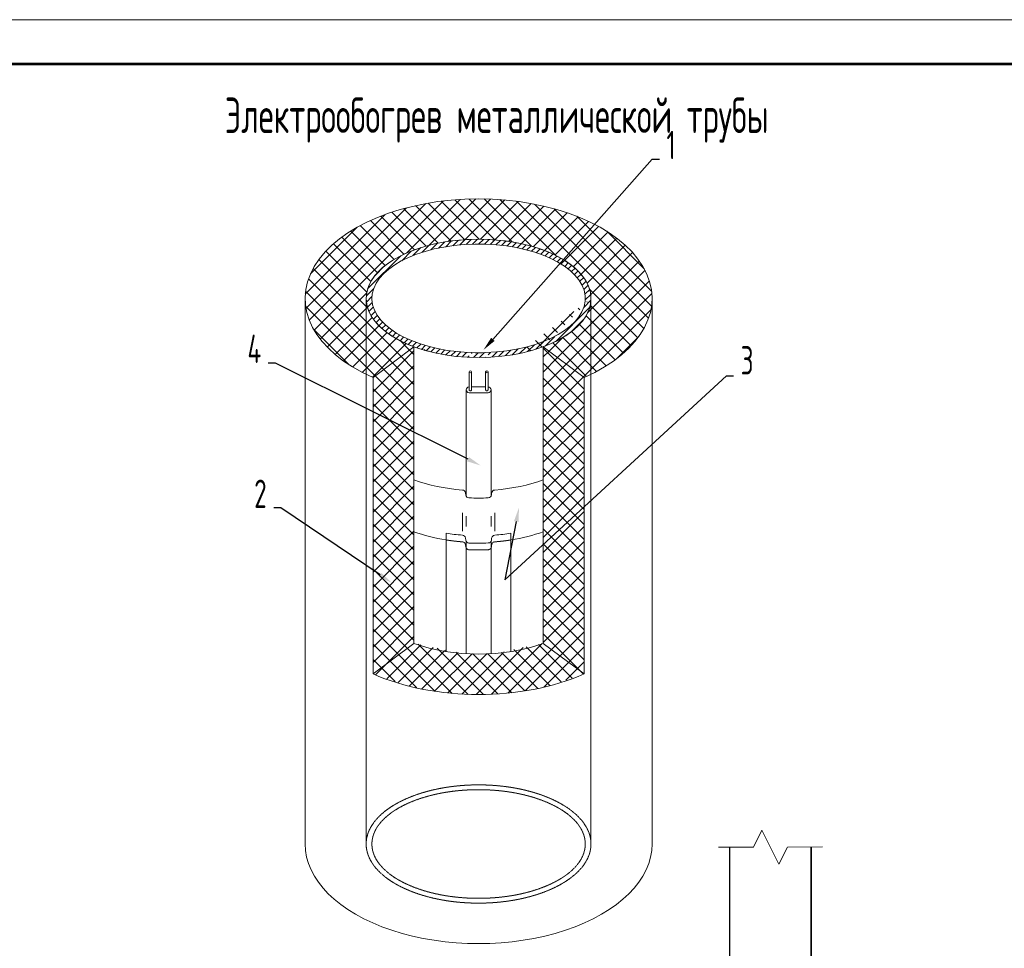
# Model space of a CAD drawing. Header units: millimetres. Extents: x -101899 to 582947, y -77476 to 345289.
# Tile 42 of 100: x 250984 to 262084, y -25019 to -14544. Entities that reach past the tile are written whole.
import ezdxf
from ezdxf import colors
from ezdxf.entities.mleader import LeaderData, LeaderLine
from ezdxf.math import Vec2, Vec3

# ---------------------------------------------------------------- set-up
doc = ezdxf.new("R2010")
doc.units = ezdxf.units.MM
doc.linetypes.add('HIDDEN', pattern=[9.524999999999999, 6.35, -3.175])
doc.layers.add('ДЕВИ', color=7, linetype='Continuous', lineweight=0)
doc.layers.add('ФОРМАТ', color=7, linetype='Continuous', lineweight=18)
doc.styles.add('ДЕВИ', font='CS_Gost2304.shx', dxfattribs={"width": 0.8})
pattern_1 = [(45, (261599.3245189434, -80968.09503466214), (-84.80152373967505, 84.80152373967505), []), (135, (261599.3245189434, -80968.09503466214), (-84.80152373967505, -84.80152373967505), [])]

# ---------------------------------------------------------------- blocks, each defined once
blk = doc.blocks.new('*U352')
at = {"layer": 'ФОРМАТ'}
blk.add_lwpolyline([(0, 297), (210, 297), (210, 0), (0, 0)], close=True, dxfattribs=at)
at = {"layer": 'ФОРМАТ', "lineweight": 53}
blk.add_lwpolyline([(20, 5), (205, 5), (205, 292), (20, 292)], close=True, dxfattribs=at)

msp = doc.modelspace()

# ---------------------------------------------------------------- hatches: boundary and pattern name
at = {"layer": 'ДЕВИ'}
h = msp.add_hatch(dxfattribs=at)
h.set_pattern_fill('ANSI37', color=1, scale=37.7724)
h.set_pattern_definition(pattern_1)
edge = h.paths.add_edge_path()
edge.add_ellipse((256157.5520915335, -17688.38272590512), major_axis=(-1267.070640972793, 0), ratio=0.5263830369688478, start_angle=180, end_angle=360, ccw=False)
edge.add_line((257424.6227324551, -17688.38272590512), (257424.6227324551, -18543.81043974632))
edge.add_ellipse((256157.5520915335, -17688.38272590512), major_axis=(1956.017546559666, 0), ratio=0.5740561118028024, start_angle=310.3744930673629, end_angle=360)
edge.add_ellipse((256157.5520915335, -17688.38272590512), major_axis=(1956.017546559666, 0), ratio=0.5740561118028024, start_angle=360, end_angle=540)
edge.add_ellipse((256157.5520915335, -17688.38272590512), major_axis=(1956.017546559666, 0), ratio=0.5740561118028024, start_angle=540, end_angle=589.625506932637)
edge.add_line((254890.4814504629, -18543.81043974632), (254890.4814504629, -17688.38272590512))
edge = h.paths.add_edge_path()
edge.add_ellipse((256157.5520915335, -17688.38272590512), major_axis=(-1267.070640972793, 0), ratio=0.5263830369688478, start_angle=360, end_angle=414.90512128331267, ccw=False)
edge.add_line((254890.4814504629, -17688.38272590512), (254890.4814504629, -18543.81043974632))
edge.add_ellipse((256157.5520915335, -17688.38272590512), major_axis=(1956.017546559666, 0), ratio=0.5740561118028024, start_angle=589.625506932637, end_angle=592.5364081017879)
edge.add_line((254967.7903810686, -18579.64467395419), (255429.072480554, -18234.09381360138))
edge = h.paths.add_edge_path()
edge.add_ellipse((256157.5520915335, -17688.38272590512), major_axis=(-1267.070640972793, 0), ratio=0.5263830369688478, start_angle=125.09487871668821, end_angle=180, ccw=False)
edge.add_line((256886.0317023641, -18234.09381360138), (257347.3138018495, -18579.64467395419))
edge.add_ellipse((256157.5520915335, -17688.38272590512), major_axis=(1956.017546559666, 0), ratio=0.5740561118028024, start_angle=307.4635918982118, end_angle=310.3744930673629)
edge.add_line((257424.6227324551, -18543.81043974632), (257424.6227324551, -17688.38272590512))
h = msp.add_hatch(dxfattribs=at)
h.set_pattern_fill('ANSI31', color=256, scale=15.10896)
h.set_pattern_definition([(45, (261599.3245189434, -80968.09503466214), (-33.92060949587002, 33.92060949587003), [])])
edge = h.paths.add_edge_path()
edge.add_ellipse((256157.5520915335, -17688.38272590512), major_axis=(1202.49428527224, 0), ratio=0.509490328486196, start_angle=275.1293616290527, end_angle=624.8690686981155, ccw=False)
edge.add_line((256265.0607485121, -18298.58846705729), (256265.0873625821, -18352.90655136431))
edge.add_arc((256157.5520915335, -15985.13583164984), 2370.211386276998, 272.600372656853, 272.774207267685)
edge.add_ellipse((256157.5520915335, -17688.38272590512), major_axis=(1267.070640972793, 0), ratio=0.5263830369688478, start_angle=274.86850414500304, end_angle=286.7497523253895, ccw=False)
edge.add_arc((256157.5520915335, -15985.13583164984), 2370.211386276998, 273.1466323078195, 278.31221376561)
edge.add_ellipse((256157.5520915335, -17688.38272590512), major_axis=(1267.070640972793, 0), ratio=0.5263830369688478, start_angle=274.868504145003, end_angle=286.7497523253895)
edge.add_ellipse((256157.5520915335, -17688.38272590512), major_axis=(1267.070640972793, 0), ratio=0.5263830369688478, start_angle=286.7497523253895, end_angle=305.0948787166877)
edge.add_ellipse((256157.5520915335, -17688.38272590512), major_axis=(-1267.070640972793, 0), ratio=0.5263830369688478, start_angle=125.0948787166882, end_angle=180)
edge.add_ellipse((256157.5520915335, -17688.38272590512), major_axis=(-1267.070640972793, 0), ratio=0.5263830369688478, start_angle=180, end_angle=360)
edge.add_ellipse((256157.5520915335, -17688.38272590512), major_axis=(-1267.070640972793, 0), ratio=0.5263830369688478, start_angle=360, end_angle=414.9051212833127)
edge.add_ellipse((256157.5520915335, -17688.38272590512), major_axis=(1267.070640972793, 0), ratio=0.5263830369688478, start_angle=594.9051212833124, end_angle=613.2502476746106)
edge.add_arc((256157.5520915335, -15985.13583164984), 2370.211386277, 261.137593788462, 261.285796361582)
edge.add_ellipse((256157.5520915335, -17688.38272590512), major_axis=(1267.070640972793, 0), ratio=0.5263830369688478, start_angle=613.4353763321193, end_angle=625.130912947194, ccw=False)
edge.add_arc((256157.5520915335, -15985.13583164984), 2370.211386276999, 261.7327696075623, 266.8714682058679)
edge.add_ellipse((256157.5520915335, -17688.38272590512), major_axis=(1267.070640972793, 0), ratio=0.5263830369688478, start_angle=613.4353763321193, end_angle=625.130912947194, ccw=False)
edge.add_arc((256157.5520915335, -15985.13583164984), 2370.211386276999, 267.2193785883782, 267.3993162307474)
edge.add_line((256050.0039634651, -18352.90596742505), (256050.010622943, -18298.58696621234))
edge = h.paths.add_edge_path()
edge.add_ellipse((256157.5520915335, -17688.38272590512), major_axis=(1202.49428527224, 0), ratio=0.509490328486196, start_angle=266.20199845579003, end_angle=273.7932915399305, ccw=False)
edge.add_line((256077.8999554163, -18299.69639946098), (256077.8999554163, -18355.34721795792))
edge.add_line((256077.8999554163, -18355.34721795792), (256237.1055932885, -18355.34721795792))
edge.add_line((256237.1055932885, -18355.34721795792), (256237.1055932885, -18299.69973344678))
h = msp.add_hatch(dxfattribs=at)
h.set_pattern_fill('ANSI37', color=1, scale=37.7724)
h.set_pattern_definition(pattern_1)
h.paths.add_polyline_path([(255429.072480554, -18234.09381360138), (254967.7903810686, -18579.64467395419), (254967.7903810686, -21924.86107919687), (255429.072480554, -21579.31021884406)])
edge = h.paths.add_edge_path()
edge.add_line((257347.3138019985, -21924.86107919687), (256886.0317025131, -21579.31021884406))
edge.add_ellipse((256157.5520915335, -21033.59913111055), major_axis=(-1267.070640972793, 0), ratio=0.5263830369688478, start_angle=106.74975232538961, end_angle=125.0948787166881, ccw=False)
edge.add_ellipse((256157.5520915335, -21033.59913111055), major_axis=(-1267.070640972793, 0), ratio=0.5263830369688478, start_angle=96.34873881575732, end_angle=106.74975232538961, ccw=False)
edge.add_ellipse((256157.5520915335, -21033.59913111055), major_axis=(-1267.070640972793, 0), ratio=0.5263830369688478, start_angle=83.6512611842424, end_angle=96.34873881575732, ccw=False)
edge.add_ellipse((256157.5520915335, -21033.59913111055), major_axis=(-1267.070640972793, 0), ratio=0.5263830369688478, start_angle=73.25024767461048, end_angle=83.6512611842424, ccw=False)
edge.add_ellipse((256157.5520915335, -21033.59913111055), major_axis=(-1267.070640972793, 0), ratio=0.5263830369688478, start_angle=54.90512128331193, end_angle=73.25024767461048, ccw=False)
edge.add_line((255429.072480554, -21579.31021884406), (254967.7903810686, -21924.86107919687))
edge.add_ellipse((256157.5520915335, -21033.59913111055), major_axis=(-1956.017546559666, 0), ratio=0.5740561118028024, start_angle=52.53640810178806, end_angle=127.4635918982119)
h.paths.add_polyline_path([(257347.3138019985, -18579.64467395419), (256886.0317023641, -18234.09381360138), (256886.0317023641, -21579.31021884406), (257347.3138019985, -21924.86107919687)])

# ---------------------------------------------------------------- linework, layer by layer
for p, q in [((254201.5345709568, -17688.38273864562), (254201.5345709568, -23842.47944742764)), ((258113.5696110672, -17688.38273864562), (258113.5696110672, -23842.47944742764)), ((254967.7904110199, -18579.64465864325), (255429.0724909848, -18234.0937786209)), ((255429.0724909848, -18234.0937786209), (255429.0724909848, -21579.31025863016)), ((257347.3137710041, -18579.64465864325), (256886.0316910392, -18234.0937786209)), ((256886.0316910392, -18234.0937786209), (256886.0316910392, -21579.31025863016)), ((256050.0120510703, -18517.08009787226), (256050.0120510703, -18719.10193939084)), ((256077.8999309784, -18517.79177863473), (256077.8999309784, -18717.67353862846)), ((256237.1056110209, -18516.36337865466), (256237.1056110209, -18719.10193864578)), ((256265.0551710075, -18517.79176656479), (256265.0551710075, -18719.09683071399)), ((254967.7904110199, -18579.64465864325), (254967.7904110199, -21924.86105863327)), ((257347.3137710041, -18579.64465864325), (257347.3137710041, -21924.86105863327)), ((256013.279770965, -19905.79281863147), (256010.0937709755, -19882.46833864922)), ((256013.279770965, -19905.82841862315), (256010.0937709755, -19882.5039386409)), ((256302.6505710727, -19904.645938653), (256305.0104110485, -19882.46833864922)), ((256302.6505710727, -19904.68161862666), (256305.0104110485, -19882.5039386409)), ((255975.5432110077, -20105.49481865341), (255975.5432110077, -20312.39905864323)), ((256017.4396910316, -20142.77937863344), (256017.4396910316, -20262.21417863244)), ((256297.6644909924, -20142.77937863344), (256297.6644909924, -20262.21417863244)), ((256340.263451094, -20105.49481865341), (256340.263451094, -20312.39905864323)), ((254967.7904110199, -21924.86105863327), (255429.0724909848, -21579.31025863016)), ((256886.0316910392, -21579.31025863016), (257347.3137710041, -21924.86105863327))]:
    msp.add_line(p, q, dxfattribs=at)
at = {"layer": 'ДЕВИ', "color": 251, "linetype": 'HIDDEN', "ltscale": 0.7}
for p, q in [((254890.481451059, -17688.38273864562), (254890.481451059, -23842.47944742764)), ((257424.622730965, -17688.38273864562), (257424.622730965, -23842.47944742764))]:
    msp.add_line(p, q, dxfattribs=at)
at = {"layer": 'ДЕВИ', "color": 1}
for p, q in [((256017.4396910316, -18719.10193864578), (256017.4396910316, -19918.57473865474)), ((256297.6644909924, -18719.10193864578), (256297.6644909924, -19919.77193862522))]:
    msp.add_line(p, q, dxfattribs=at)
at = {"layer": 'ДЕВИ', "color": 6}
for p, q in [((255792.392330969, -20337.34897863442), (255792.392330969, -21672.26601865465)), ((256013.279770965, -20414.62833863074), (256010.0937709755, -20391.30393863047)), ((256302.6505710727, -20413.48153863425), (256305.0104110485, -20391.30393863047)), ((256522.711851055, -20337.34897863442), (256522.711851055, -21672.26601865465)), ((256017.4396910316, -20427.41033863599), (256017.4396910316, -21696.47329863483)), ((256297.6644909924, -20428.60745862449), (256297.6644909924, -21696.47329863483))]:
    msp.add_line(p, q, dxfattribs=at)
at = {"layer": 'ДЕВИ', "color": 253, "linetype": 'HIDDEN', "ltscale": 0.7}
for p, q in [((256013.279770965, -20490.19385863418), (256010.0937709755, -20466.8694586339)), ((256302.6505710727, -20489.04705863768), (256305.0104110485, -20466.8694586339))]:
    msp.add_line(p, q, dxfattribs=at)
at = {"layer": 'ДЕВИ', "lineweight": 13}
for p, q in [((259256.6386986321, -23878.81766572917), (259352.2423981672, -23687.61026654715)), ((259352.2423981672, -23687.61026654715), (259543.4497972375, -24070.02506487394)), ((258860.4073478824, -23878.81766572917), (259256.6386986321, -23878.81766572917)), ((259543.4497972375, -24070.02506487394), (259639.0534969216, -23878.81766572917)), ((259639.0534969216, -23878.81766572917), (260035.2046730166, -23872.70007677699))]:
    msp.add_line(p, q, dxfattribs=at)
at = {"layer": 'ДЕВИ', "color": 250, "linetype": 'ByBlock', "lineweight": 30}
msp.add_line((258987.8789473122, -23878.81766572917), (258987.8789473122, -26419.54778291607), dxfattribs=at)
at = {"layer": 'ДЕВИ', "color": 5, "linetype": 'ByBlock', "lineweight": 35}
msp.add_line((259906.5487909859, -26023.32577590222), (259907.7482681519, -23874.66833003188), dxfattribs=at)
at = {"layer": 'ДЕВИ', "color": 1, "lineweight": 9}
msp.add_lwpolyline([(256050.0036910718, -18686.54193863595), (256049.9996910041, -18686.54193863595, 1), (256049.9996910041, -18751.66193865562), (256265.1044910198, -18751.66193865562, 1), (256265.1044910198, -18686.54193863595), (256265.0885710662, -18686.54193863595)], format="xyb", dxfattribs=at)
msp.add_lwpolyline([(256237.1056110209, -18686.54193863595), (256077.8999309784, -18686.54193863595)], dxfattribs=at)
at = {"layer": 'ДЕВИ'}
for centre, radius, start, end in [((256157.5520910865, -16316.33057862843), 2370.211386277, 268.0741839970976, 271.9234299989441), ((255972.6656109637, -19887.55673863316), 37.77242991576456, 7.741891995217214, 85.63081181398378), ((255972.6656109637, -19887.59233862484), 37.77242991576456, 7.741891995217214, 85.63081181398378), ((256342.4385710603, -19887.55673863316), 37.77242991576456, 94.36918795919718, 172.2581080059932), ((256342.4385710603, -19887.59233862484), 37.77242991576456, 94.36918795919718, 172.2581080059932), ((256050.7046510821, -19900.68073865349), 37.77242991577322, 187.7781910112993, 267.4083369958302), ((256050.7046510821, -19900.71633864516), 37.77242991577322, 187.7781910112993, 267.4083369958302), ((256265.0901710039, -19900.64937863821), 37.77242991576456, 272.6085201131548, 353.9262949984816), ((256265.0901710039, -19900.68497862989), 37.77242991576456, 272.6085201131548, 353.9262949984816)]:
    msp.add_arc(centre, radius, start, end, dxfattribs=at)
at = {"layer": 'ДЕВИ', "color": 6}
for centre, radius, start, end in [((255972.6656109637, -20396.39225863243), 37.77242991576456, 7.741891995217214, 85.63081181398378), ((256050.7046510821, -20409.51625865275), 37.77242991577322, 187.7781910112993, 267.4083369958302), ((256265.0901710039, -20409.48489863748), 37.77242991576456, 272.6085201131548, 353.9262949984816), ((256342.4385710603, -20396.39225863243), 37.77242991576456, 94.36918795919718, 172.2581080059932)]:
    msp.add_arc(centre, radius, start, end, dxfattribs=at)
at = {"layer": 'ДЕВИ', "color": 253, "linetype": 'HIDDEN', "ltscale": 0.7}
for centre, radius, start, end in [((255972.6656109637, -20471.95777863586), 37.77242991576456, 7.741891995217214, 85.63081181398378), ((256050.7046510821, -20485.08185863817), 37.77242991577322, 187.7781910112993, 267.4083369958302), ((256265.0901710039, -20485.0504986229), 37.77242991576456, 272.6085201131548, 353.9262949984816), ((256342.4385710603, -20471.95777863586), 37.77242991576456, 94.36918795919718, 172.2581080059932)]:
    msp.add_arc(centre, radius, start, end, dxfattribs=at)
at = {"layer": 'ДЕВИ'}
for centre, major_axis, ratio, start_param, end_param in [((256157.5520910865, -17688.38273864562), (1956.017546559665, 0), 0.5740560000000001, 5.36625200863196, 10.34171125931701), ((256157.5520910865, -17688.38273864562), (-1267.070640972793, 0), 0.5263830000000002, 2.183317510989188, 7.241460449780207), ((256157.5520910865, -17688.38273864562), (1267.070640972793, 0), 0.5263830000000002, 4.718936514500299, 10.99557428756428), ((256157.5520910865, -17688.38273864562), (1202.49428527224, 0), 0.50949, 4.778594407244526, 10.99557428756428), ((256157.5520910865, -17688.38273864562), (1202.49428527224, 0), 0.50949, 4.646101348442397, 4.778594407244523), ((256063.9991310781, -18719.10193864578), (-13.99945867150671, 0), 0.861063, 6.282974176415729, 9.543553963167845), ((256157.5520910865, -19189.84649863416), (-1267.070640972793, 0), 0.5263830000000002, 1.714940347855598, 2.183317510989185), ((256157.5520910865, -19189.88209862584), (-1267.070640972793, 0), 0.5263830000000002, 1.714940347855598, 2.183317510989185), ((256157.5520910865, -19273.90233863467), (-1267.070640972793, 0), 0.5263830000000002, 1.485016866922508, 1.657131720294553), ((256157.5520910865, -19273.93793862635), (-1267.070640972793, 0), 0.5263830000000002, 1.485016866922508, 1.657131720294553), ((256157.5520910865, -19774.2476186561), (-1267.070640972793, 0), 0.5263830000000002, 1.86313465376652, 2.183317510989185), ((256157.5520910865, -21033.59913863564), (-1267.070640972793, 0), 0.5263830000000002, 0.958275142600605, 2.183317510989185), ((256157.5520910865, -21033.59913863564), (-1956.017546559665, 0), 0.5740560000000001, 0.916933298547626, 2.224659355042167), ((256157.5520910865, -23842.47944742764), (1956.017546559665, 0), 0.5740560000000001, 3.141427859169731, 6.283350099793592)]:
    msp.add_ellipse(centre, major_axis=major_axis, ratio=ratio, start_param=start_param, end_param=end_param, dxfattribs=at)
msp.add_ellipse((256063.9991310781, -18516.36337865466), major_axis=(-13.99945867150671, 0), ratio=0.861063, dxfattribs=at)
at = {"layer": 'ДЕВИ', "extrusion": (0, 0, -1)}
msp.add_ellipse((256251.1050510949, -18516.36337865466), major_axis=(13.99945867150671, 0), ratio=0.861063, dxfattribs=at)
at = {"layer": 'ДЕВИ', "color": 5}
msp.add_ellipse((256157.5520910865, -18019.5774586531), major_axis=(1267.070640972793, 0), ratio=0.5263830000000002, start_param=4.649484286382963, end_param=4.77521567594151, dxfattribs=at)
at = {"layer": 'ДЕВИ', "extrusion": (0, 0, -1)}
for centre, major_axis, ratio, start_param, end_param in [((256251.1050510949, -18719.10193864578), (13.99945867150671, 0), 0.861063, 6.282763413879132, 9.42477796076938), ((256157.5520910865, -19189.84649863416), (1267.070640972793, 0), 0.5263830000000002, 1.714940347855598, 2.183317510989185), ((256157.5520910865, -19189.88209862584), (1267.070640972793, 0), 0.5263830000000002, 1.714940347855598, 2.183317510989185), ((256157.5520910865, -19774.2476186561), (1267.070640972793, 0), 0.5263830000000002, 1.86308686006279, 2.183317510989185)]:
    msp.add_ellipse(centre, major_axis=major_axis, ratio=ratio, start_param=start_param, end_param=end_param, dxfattribs=at)
at = {"layer": 'ДЕВИ', "color": 6, "extrusion": (0, 0, -1)}
msp.add_ellipse((256157.5520910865, -19698.68201863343), major_axis=(1267.070640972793, 0), ratio=0.5263830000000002, start_param=1.714940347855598, end_param=1.863134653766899, dxfattribs=at)
at = {"layer": 'ДЕВИ', "color": 253, "linetype": 'HIDDEN', "ltscale": 0.7, "extrusion": (0, 0, -1)}
msp.add_ellipse((256157.5520910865, -19774.2476186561), major_axis=(1267.070640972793, 0), ratio=0.5263830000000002, start_param=1.714940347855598, end_param=1.860489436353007, dxfattribs=at)
at = {"layer": 'ДЕВИ', "color": 6}
for centre, start_param, end_param in [((256157.5520910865, -19698.68201863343), 1.714940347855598, 1.86313465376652), ((256157.5520910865, -19782.73785863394), 1.485016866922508, 1.657131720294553)]:
    msp.add_ellipse(centre, major_axis=(-1267.070640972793, 0), ratio=0.5263830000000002, start_param=start_param, end_param=end_param, dxfattribs=at)
at = {"layer": 'ДЕВИ', "color": 253, "linetype": 'HIDDEN', "ltscale": 0.7}
for centre, start_param, end_param in [((256157.5520910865, -19774.2476186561), 1.714940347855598, 1.861210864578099), ((256157.5520910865, -19858.30345865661), 1.485016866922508, 1.657131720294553)]:
    msp.add_ellipse(centre, major_axis=(-1267.070640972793, 0), ratio=0.5263830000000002, start_param=start_param, end_param=end_param, dxfattribs=at)
at = {"layer": 'ДЕВИ', "color": 251, "linetype": 'HIDDEN', "ltscale": 0.7}
for major_axis, ratio in [((1267.070640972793, 0), 0.5263830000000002), ((1202.49428527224, 0), 0.50949)]:
    msp.add_ellipse((256157.5520910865, -23842.47944742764), major_axis=major_axis, ratio=ratio, dxfattribs=at)

# ---------------------------------------------------------------- block references
at = {"xscale": 100, "yscale": 100, "zscale": 100}
msp.add_blockref('*U352', (244862.7524572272, -44244.34023759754), dxfattribs=at)

# ---------------------------------------------------------------- texts
at = {"layer": 'ДЕВИ', "color": 7, "lineweight": 5, "insert": (256361.7904571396, -15677.01583760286), "char_height": 400, "width": 18500, "attachment_point": 5, "style": 'ДЕВИ'}
msp.add_mtext('Электрообогрев металлической трубы', dxfattribs=at)

# ---------------------------------------------------------------- leaders
at = {"layer": 'ДЕВИ'}
ml = msp.add_multileader_mtext('Standard', dxfattribs=at)
ml.set_content('1', color=256, style='ДЕВИ')
ml.set_leader_properties()
ml.build(insert=Vec2(0, 0))
ml.multileader.update_dxf_attribs({"text_left_attachment_type": 7, "text_right_attachment_type": 7, "dogleg_length": 1, "arrow_head_size": 159.3394993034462})
ctx = ml.context
ctx.base_point, ctx.char_height, ctx.arrow_head_size, ctx.landing_gap_size, ctx.plane_origin = Vec3(258195.914411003, -16118.15449863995), 320, 159.3394993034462, 80, Vec3(247981.5530510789, -17584.60769862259)
ctx.left_attachment, ctx.right_attachment = 7, 7
notes = []
notes.append((ctx, [(0, (1, 1, 0), (258115.914411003, -16118.15449863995), (1, 0), 80, [(0, [(256212.8172910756, -18269.48913865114)], 0, [])])]))
ctx.mtext.insert, ctx.mtext.width, ctx.mtext.flow_direction = Vec3(258275.914411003, -15798.15449863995), 6400, 5
ml = msp.add_multileader_mtext('Standard', dxfattribs=at)
ml.set_content('{4}', color=256, style='ДЕВИ')
ml.set_leader_properties()
ml.build(insert=Vec2(0, 0))
ml.multileader.update_dxf_attribs({"text_left_attachment_type": 7, "text_right_attachment_type": 7, "dogleg_length": 1, "arrow_head_size": 159.3394993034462})
ctx = ml.context
ctx.base_point, ctx.char_height, ctx.arrow_head_size, ctx.landing_gap_size, ctx.plane_origin = Vec3(253486.4430509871, -18417.54017863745), 320, 159.3394993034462, 80, Vec3(247916.3618510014, -18434.53041863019)
ctx.left_attachment, ctx.right_attachment, ctx.text_align_type = 7, 7, 2
notes.append((ctx, [(0, (1, 1, 0), (253867.2430509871, -18417.54017863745), (-1, 0), 80, [(0, [(256181.1356109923, -19573.31313863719)], 0, [])])]))
ctx.mtext.insert, ctx.mtext.width, ctx.mtext.alignment, ctx.mtext.flow_direction = Vec3(253707.2430509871, -18097.54017863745), 1060.72784, 3, 5
ml = msp.add_multileader_mtext('Standard', dxfattribs=at)
ml.set_content('{3}', color=256, style='ДЕВИ')
ml.set_leader_properties()
ml.build(insert=Vec2(0, 0))
ml.multileader.update_dxf_attribs({"text_left_attachment_type": 7, "text_right_attachment_type": 7, "dogleg_length": 1, "arrow_head_size": 159.3394993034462})
ctx = ml.context
ctx.base_point, ctx.char_height, ctx.arrow_head_size, ctx.landing_gap_size, ctx.plane_origin = Vec3(259032.2809710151, -18560.03209862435), 320, 159.3394993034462, 80, Vec3(252372.4950510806, -18916.10745862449)
ctx.left_attachment, ctx.right_attachment = 7, 7
notes.append((ctx, [(0, (1, 1, 0), (258952.2809710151, -18560.03209862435), (1, 0), 80, [(2, [(256612.9511310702, -20048.48793864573), (256454.9488109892, -20862.05793865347)], 0, [])])]))
ctx.mtext.insert, ctx.mtext.width, ctx.mtext.flow_direction = Vec3(259112.2809710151, -18226.7772645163), 1298.17592, 5
ml = msp.add_multileader_mtext('Standard', dxfattribs=at)
ml.set_content('{2}', color=256, style='ДЕВИ')
ml.set_leader_properties()
ml.build(insert=Vec2(0, 0))
ml.multileader.update_dxf_attribs({"text_left_attachment_type": 7, "text_right_attachment_type": 7, "dogleg_length": 1, "arrow_head_size": 159.3394993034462})
ctx = ml.context
ctx.base_point, ctx.char_height, ctx.arrow_head_size, ctx.landing_gap_size, ctx.plane_origin = Vec3(253555.235897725, -20052.16937862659), 320, 159.3394993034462, 80, Vec3(246949.4605710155, -20212.36145865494)
ctx.left_attachment, ctx.right_attachment, ctx.text_align_type = 7, 7, 2
notes.append((ctx, [(0, (1, 1, 0), (253928.426448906, -20052.16937862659), (-1, 0), 80, [(0, [(255180.7248110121, -20897.24289864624)], 0, [])])]))
ctx.mtext.insert, ctx.mtext.width, ctx.mtext.alignment, ctx.mtext.flow_direction = Vec3(253768.426448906, -19732.16937862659), 1060.72784, 3, 5
for ctx, leaders in notes:
    for number, flags, end, landing, length, lines in leaders:
        leader = LeaderData()
        leader.index, (leader.has_last_leader_line, leader.has_dogleg_vector, leader.attachment_direction) = number, flags
        leader.last_leader_point, leader.dogleg_vector, leader.dogleg_length = Vec3(end), Vec3(landing), length
        for number, points, colour, breaks in lines:
            line = LeaderLine()
            line.index, line.vertices, line.color, line.breaks = number, Vec3.list(points), colors.encode_raw_color(colour), breaks
            leader.lines.append(line)
        ctx.leaders.append(leader)

doc.saveas('drawing.dxf')
